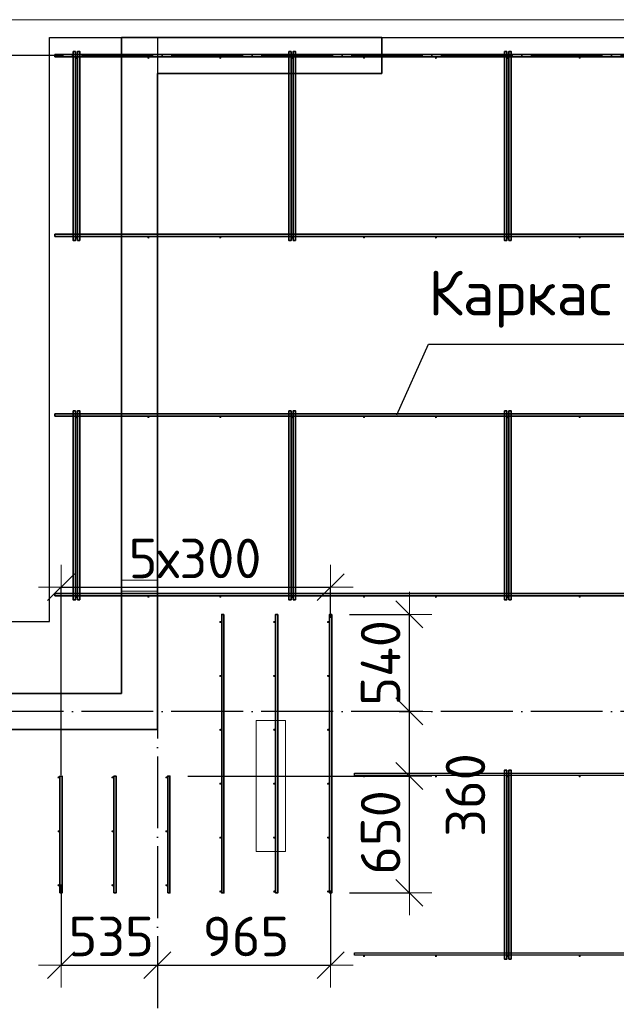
# Model space of a CAD drawing. Header units: millimetres. Extents: x -3483 to 105345, y -283423 to 72284.
# Tile 134 of 165: x 80434 to 83754, y 41210 to 46690. Entities that reach past the tile are written whole.
import ezdxf

# ---------------------------------------------------------------- set-up
doc = ezdxf.new("R2010")
doc.units = ezdxf.units.MM
doc.header["$PDMODE"] = 65
for name, pattern in [('______11', [500, 400, -50, 0, -50]), ('______2', [270, 200, -70]), ('______5', [1100, 800, -100, 100, -100])]:
    doc.linetypes.add(name, pattern=pattern)
for name, color, linetype, lineweight in [('Standard', 7, 'Continuous', 25), ('Арм.стержн. Доп. арматура', 180, 'Continuous', 35), ('Размерная линия_ общее', 7, 'Continuous', 13), ('Стена_ общее', 7, 'Continuous', 35), ('Фундамент_ общее', 7, 'Continuous', 35)]:
    doc.layers.add(name, color=color, linetype=linetype, lineweight=lineweight)
doc.layers.add('Арм.стержн. Фиксатор', color=7, linetype='Continuous', lineweight=35, true_color=0x501e0f)
doc.layers.add('Осевая линия_ общее', color=7, linetype='______5', lineweight=13, true_color=0xa0a0a0)
doc.styles.add('ISOCPEUR', font='ISOCPEUR')
doc.dimstyles.new('DIMSTYLE_4', dxfattribs={"dimtxt": 220, "dimasz": 250, "dimexe": 0, "dimexo": 0, "dimgap": 110, "dimtad": 2, "dimdec": 0, "dimrnd": 5, "dimzin": 12, "dimdsep": 46, "dimtxsty": 'ISOCPEUR', "dimblk1": 'ALL_ML_STRICH', "dimblk2": 'ALL_ML_STRICH', "dimsah": 1, "dimcen": 0, "dimclrd": 7, "dimclre": 256, "dimclrt": 7, "dimadec": 0, "dimazin": 0, "dimtfac": 1, "dimtdec": 0, "dimtix": 1, "dimtmove": 2, "dimatfit": 3, "dimfxl": 0, "dimtzin": 0, "dimlwd": 0, "dimlwe": -3, "dimarcsym": 0})
doc.dimstyles.new('DIMSTYLE_5', dxfattribs={"dimtxt": 220, "dimasz": 250, "dimexe": 0, "dimexo": 0, "dimgap": 110, "dimtad": 2, "dimdec": 0, "dimrnd": 5, "dimzin": 12, "dimdsep": 46, "dimtxsty": 'ISOCPEUR', "dimblk1": 'ALL_ML_STRICH', "dimblk2": 'ALL_ML_STRICH', "dimsah": 1, "dimcen": 0, "dimclrd": 7, "dimclre": 256, "dimclrt": 7, "dimadec": 0, "dimazin": 0, "dimtfac": 1, "dimtdec": 0, "dimtix": 1, "dimtmove": 2, "dimatfit": 3, "dimfxl": 0, "dimtvp": 1.2, "dimtzin": 0, "dimlwd": 0, "dimlwe": -3, "dimarcsym": 0})
doc.dimstyles.new('DIMSTYLE_9', dxfattribs={"dimtxt": 220, "dimasz": 250, "dimexe": 0, "dimexo": 0, "dimgap": 110, "dimtad": 0, "dimdec": 0, "dimrnd": 5, "dimzin": 12, "dimdsep": 46, "dimtxsty": 'ISOCPEUR', "dimblk1": 'ALL_ML_STRICH', "dimblk2": 'ALL_ML_STRICH', "dimsah": 1, "dimcen": 0, "dimclrd": 7, "dimclre": 256, "dimclrt": 7, "dimadec": 0, "dimazin": 0, "dimtfac": 1, "dimtdec": 0, "dimtix": 1, "dimtmove": 2, "dimatfit": 3, "dimfxl": 0, "dimtvp": 1.2, "dimtzin": 0, "dimlwd": 0, "dimlwe": -3, "dimarcsym": 0})

# ---------------------------------------------------------------- blocks, each defined once
blk = doc.blocks.new('ALL_ML_STRICH')
at = {"color": 0, "linetype": 'ByBlock', "lineweight": -2}
for p, q in [((0, -0.5), (0, 0.5)), ((-0.3, -0.3), (0.3, 0.3)), ((-1, 0), (0.5, 0))]:
    blk.add_line(p, q, dxfattribs=at)
blk = doc.blocks.new('*D596')
at = {"layer": 'DEFPOINTS', "color": 7, "linetype": 'Continuous', "lineweight": 13, "transparency": 33554687}
for p in [(80664, 41977), (81200, 41592.3), (80664, 41427.4)]:
    blk.add_point(p, dxfattribs=at)
at = {"layer": 'Размерная линия_ общее', "color": 253, "linetype": 'Continuous', "lineweight": -2, "true_color": 0xa0a0a0, "transparency": 33554687}
for p, q in [((80664, 41877), (80664, 41427.4)), ((81200, 41492.3), (81200, 41427.4))]:
    blk.add_line(p, q, dxfattribs=at)
at = {"layer": 'Размерная линия_ общее', "color": 7, "linetype": 'Continuous', "lineweight": -2, "transparency": 33554687}
blk.add_line((80664, 41427.4), (81200, 41427.4), dxfattribs=at)
at = {"layer": 'Размерная линия_ общее', "color": 7, "linetype": 'Continuous', "lineweight": 13, "transparency": 33554687, "xscale": 250, "yscale": 250, "zscale": 250, "rotation": 180}
blk.add_blockref('ALL_ML_STRICH', (80664, 41427.4), dxfattribs=at)
at = {"layer": 'Размерная линия_ общее', "color": 7, "linetype": 'Continuous', "lineweight": 13, "transparency": 33554687, "xscale": 250, "yscale": 250, "zscale": 250}
blk.add_blockref('ALL_ML_STRICH', (81200, 41427.4), dxfattribs=at)
at = {"layer": 'Размерная линия_ общее', "color": 7, "linetype": 'Continuous', "lineweight": 13, "transparency": 33554687, "insert": (80943, 41587.4), "char_height": 220, "width": 660, "attachment_point": 5, "style": 'ISOCPEUR'}
blk.add_mtext('\\A1;{535}', dxfattribs=at)
blk = doc.blocks.new('*D597')
at = {"layer": 'DEFPOINTS', "color": 7, "linetype": 'Continuous', "lineweight": 13, "transparency": 33554687}
for p in [(82164, 41942.3), (81200, 41592.3), (81200, 41427.4)]:
    blk.add_point(p, dxfattribs=at)
at = {"layer": 'Размерная линия_ общее', "color": 253, "linetype": 'Continuous', "lineweight": -2, "true_color": 0xa0a0a0, "transparency": 33554687}
for p, q in [((82164, 41842.3), (82164, 41427.4)), ((81200, 41492.3), (81200, 41427.4))]:
    blk.add_line(p, q, dxfattribs=at)
at = {"layer": 'Размерная линия_ общее', "color": 7, "linetype": 'Continuous', "lineweight": -2, "transparency": 33554687}
blk.add_line((81200, 41427.4), (82164, 41427.4), dxfattribs=at)
at = {"layer": 'Размерная линия_ общее', "color": 7, "linetype": 'Continuous', "lineweight": 13, "transparency": 33554687, "xscale": 250, "yscale": 250, "zscale": 250, "rotation": 180}
blk.add_blockref('ALL_ML_STRICH', (81200, 41427.4), dxfattribs=at)
at = {"layer": 'Размерная линия_ общее', "color": 7, "linetype": 'Continuous', "lineweight": 13, "transparency": 33554687, "xscale": 250, "yscale": 250, "zscale": 250}
blk.add_blockref('ALL_ML_STRICH', (82164, 41427.4), dxfattribs=at)
at = {"layer": 'Размерная линия_ общее', "color": 7, "linetype": 'Continuous', "lineweight": 13, "transparency": 33554687, "insert": (81693, 41587.4), "char_height": 220, "width": 660, "attachment_point": 5, "style": 'ISOCPEUR'}
blk.add_mtext('\\A1;{965}', dxfattribs=at)
blk = doc.blocks.new('*D598')
at = {"layer": 'DEFPOINTS', "color": 7, "linetype": 'Continuous', "lineweight": 13, "transparency": 33554687}
for p in [(80664, 43531.4), (82164, 43260.6), (80664, 42387.7)]:
    blk.add_point(p, dxfattribs=at)
at = {"layer": 'Размерная линия_ общее', "color": 253, "linetype": 'Continuous', "lineweight": -2, "true_color": 0xa0a0a0, "transparency": 33554687}
for p, q in [((80664, 42487.7), (80664, 43531.4)), ((82164, 43360.6), (82164, 43531.4))]:
    blk.add_line(p, q, dxfattribs=at)
at = {"layer": 'Размерная линия_ общее', "color": 7, "linetype": 'Continuous', "lineweight": -2, "transparency": 33554687}
blk.add_line((80664, 43531.4), (82164, 43531.4), dxfattribs=at)
at = {"layer": 'Размерная линия_ общее', "color": 7, "linetype": 'Continuous', "lineweight": 13, "transparency": 33554687, "xscale": 250, "yscale": 250, "zscale": 250, "rotation": 180}
blk.add_blockref('ALL_ML_STRICH', (80664, 43531.4), dxfattribs=at)
at = {"layer": 'Размерная линия_ общее', "color": 7, "linetype": 'Continuous', "lineweight": 13, "transparency": 33554687, "xscale": 250, "yscale": 250, "zscale": 250}
blk.add_blockref('ALL_ML_STRICH', (82164, 43531.4), dxfattribs=at)
at = {"layer": 'Размерная линия_ общее', "color": 7, "linetype": 'Continuous', "lineweight": 13, "transparency": 33554687, "insert": (81040, 43801.4), "char_height": 220, "width": 11, "attachment_point": 1, "line_spacing_factor": 0.60241, "style": 'ISOCPEUR'}
blk.add_mtext('5х300', dxfattribs=at)
blk = doc.blocks.new('*D611')
at = {"layer": 'DEFPOINTS', "color": 7, "linetype": 'Continuous', "lineweight": 13, "transparency": 33554687}
for p in [(81270, 42480), (82170, 41830), (82602.2, 41830)]:
    blk.add_point(p, dxfattribs=at)
at = {"layer": 'Размерная линия_ общее', "color": 253, "linetype": 'Continuous', "lineweight": -2, "true_color": 0xa0a0a0, "transparency": 33554687}
for p, q in [((81370, 42480), (82602.2, 42480)), ((82270, 41830), (82602.2, 41830))]:
    blk.add_line(p, q, dxfattribs=at)
at = {"layer": 'Размерная линия_ общее', "color": 7, "linetype": 'Continuous', "lineweight": -2, "transparency": 33554687}
blk.add_line((82602.2, 41830), (82602.2, 42480), dxfattribs=at)
at = {"layer": 'Размерная линия_ общее', "color": 7, "linetype": 'Continuous', "lineweight": 13, "transparency": 33554687, "xscale": 250, "yscale": 250, "zscale": 250}
for p, rotation in [((82602.2, 42480), 90), ((82602.2, 41830), 270)]:
    blk.add_blockref('ALL_ML_STRICH', p, dxfattribs=dict(at, rotation=rotation))
at = {"layer": 'Размерная линия_ общее', "color": 7, "linetype": 'Continuous', "lineweight": 13, "transparency": 33554687, "insert": (82442.2, 42166), "char_height": 220, "width": 660, "attachment_point": 5, "rotation": 90, "style": 'ISOCPEUR'}
blk.add_mtext('\\A1;{650}', dxfattribs=at)
blk = doc.blocks.new('*D612')
at = {"layer": 'DEFPOINTS', "color": 7, "linetype": 'Continuous', "lineweight": 13, "transparency": 33554687}
for p in [(82446.2, 42840), (81270, 42480), (82602.2, 42480)]:
    blk.add_point(p, dxfattribs=at)
at = {"layer": 'Размерная линия_ общее', "color": 253, "linetype": 'Continuous', "lineweight": -2, "true_color": 0xa0a0a0, "transparency": 33554687}
for p, q in [((82546.2, 42840), (82602.2, 42840)), ((81370, 42480), (82602.2, 42480))]:
    blk.add_line(p, q, dxfattribs=at)
at = {"layer": 'Размерная линия_ общее', "color": 7, "linetype": 'Continuous', "lineweight": -2, "transparency": 33554687}
blk.add_line((82602.2, 42480), (82602.2, 42840), dxfattribs=at)
at = {"layer": 'Размерная линия_ общее', "color": 7, "linetype": 'Continuous', "lineweight": 13, "transparency": 33554687, "xscale": 250, "yscale": 250, "zscale": 250}
for p, rotation in [((82602.2, 42840), 90), ((82602.2, 42480), 270)]:
    blk.add_blockref('ALL_ML_STRICH', p, dxfattribs=dict(at, rotation=rotation))
at = {"layer": 'Размерная линия_ общее', "color": 7, "linetype": 'Continuous', "lineweight": 13, "transparency": 33554687, "insert": (82914.5, 42374.6), "char_height": 220, "width": 660, "attachment_point": 5, "rotation": 90, "style": 'ISOCPEUR'}
blk.add_mtext('\\A1;{360}', dxfattribs=at)
blk = doc.blocks.new('*D613')
at = {"layer": 'DEFPOINTS', "color": 7, "linetype": 'Continuous', "lineweight": 13, "transparency": 33554687}
for p in [(82170, 43380), (82446.2, 42840), (82602.2, 42840)]:
    blk.add_point(p, dxfattribs=at)
at = {"layer": 'Размерная линия_ общее', "color": 253, "linetype": 'Continuous', "lineweight": -2, "true_color": 0xa0a0a0, "transparency": 33554687}
for p, q in [((82270, 43380), (82602.2, 43380)), ((82546.2, 42840), (82602.2, 42840))]:
    blk.add_line(p, q, dxfattribs=at)
at = {"layer": 'Размерная линия_ общее', "color": 7, "linetype": 'Continuous', "lineweight": -2, "transparency": 33554687}
blk.add_line((82602.2, 42840), (82602.2, 43380), dxfattribs=at)
at = {"layer": 'Размерная линия_ общее', "color": 7, "linetype": 'Continuous', "lineweight": 13, "transparency": 33554687, "xscale": 250, "yscale": 250, "zscale": 250}
for p, rotation in [((82602.2, 43380), 90), ((82602.2, 42840), 270)]:
    blk.add_blockref('ALL_ML_STRICH', p, dxfattribs=dict(at, rotation=rotation))
at = {"layer": 'Размерная линия_ общее', "color": 7, "linetype": 'Continuous', "lineweight": 13, "transparency": 33554687, "insert": (82442.2, 43110), "char_height": 220, "width": 660, "attachment_point": 5, "rotation": 90, "style": 'ISOCPEUR'}
blk.add_mtext('\\A1;{540}', dxfattribs=at)
blk = doc.blocks.new('СЛОЖНЫЙ_ОБЪЕКТ_13')
at = {"layer": 'Стена_ общее', "color": 9, "linetype": 'Continuous', "lineweight": -3, "true_color": 0xc7c7c7, "transparency": 33554687}
for p, q in [((81000, 46590), (81000, 42940)), ((81200, 46590), (81000, 46590)), ((82450, 46590), (81200, 46590)), ((82450, 46390), (82450, 46590)), ((81200, 42940), (81200, 46390)), ((81200, 46390), (82450, 46390)), ((81000, 42940), (79950, 42940)), ((81200, 42740), (81200, 42940)), ((79950, 42740), (81200, 42740))]:
    blk.add_line(p, q, dxfattribs=at)

msp = doc.modelspace()

# ---------------------------------------------------------------- hatches: boundary and pattern name
at = {"layer": 'Арм.стержн. Доп. арматура', "linetype": 'Continuous', "lineweight": 35, "transparency": 33554687}
for points in [[(81556, 43337.5), (81555.5, 43339.8), (81554.2, 43341.7), (81552.3, 43343), (81550, 43343.5), (81547.7, 43343), (81545.8, 43341.7), (81544.5, 43339.8), (81544, 43337.5), (81544.5, 43335.2), (81545.8, 43333.3), (81547.7, 43332), (81550, 43331.5), (81552.3, 43332), (81554.2, 43333.3), (81555.5, 43335.2)], [(81856, 43337.5), (81855.5, 43339.8), (81854.2, 43341.7), (81852.3, 43343), (81850, 43343.5), (81847.7, 43343), (81845.8, 43341.7), (81844.5, 43339.8), (81844, 43337.5), (81844.5, 43335.2), (81845.8, 43333.3), (81847.7, 43332), (81850, 43331.5), (81852.3, 43332), (81854.2, 43333.3), (81855.5, 43335.2)], [(82156, 43337.5), (82155.5, 43339.8), (82154.2, 43341.7), (82152.3, 43343), (82150, 43343.5), (82147.7, 43343), (82145.8, 43341.7), (82144.5, 43339.8), (82144, 43337.5), (82144.5, 43335.2), (82145.8, 43333.3), (82147.7, 43332), (82150, 43331.5), (82152.3, 43332), (82154.2, 43333.3), (82155.5, 43335.2)], [(81556, 43037.5), (81555.5, 43039.8), (81554.2, 43041.7), (81552.3, 43043), (81550, 43043.5), (81547.7, 43043), (81545.8, 43041.7), (81544.5, 43039.8), (81544, 43037.5), (81544.5, 43035.2), (81545.8, 43033.3), (81547.7, 43032), (81550, 43031.5), (81552.3, 43032), (81554.2, 43033.3), (81555.5, 43035.2)], [(81856, 43037.5), (81855.5, 43039.8), (81854.2, 43041.7), (81852.3, 43043), (81850, 43043.5), (81847.7, 43043), (81845.8, 43041.7), (81844.5, 43039.8), (81844, 43037.5), (81844.5, 43035.2), (81845.8, 43033.3), (81847.7, 43032), (81850, 43031.5), (81852.3, 43032), (81854.2, 43033.3), (81855.5, 43035.2)], [(82156, 43037.5), (82155.5, 43039.8), (82154.2, 43041.7), (82152.3, 43043), (82150, 43043.5), (82147.7, 43043), (82145.8, 43041.7), (82144.5, 43039.8), (82144, 43037.5), (82144.5, 43035.2), (82145.8, 43033.3), (82147.7, 43032), (82150, 43031.5), (82152.3, 43032), (82154.2, 43033.3), (82155.5, 43035.2)], [(81556, 42737.5), (81555.5, 42739.8), (81554.2, 42741.7), (81552.3, 42743), (81550, 42743.5), (81547.7, 42743), (81545.8, 42741.7), (81544.5, 42739.8), (81544, 42737.5), (81544.5, 42735.2), (81545.8, 42733.3), (81547.7, 42732), (81550, 42731.5), (81552.3, 42732), (81554.2, 42733.3), (81555.5, 42735.2)], [(81856, 42737.5), (81855.5, 42739.8), (81854.2, 42741.7), (81852.3, 42743), (81850, 42743.5), (81847.7, 42743), (81845.8, 42741.7), (81844.5, 42739.8), (81844, 42737.5), (81844.5, 42735.2), (81845.8, 42733.3), (81847.7, 42732), (81850, 42731.5), (81852.3, 42732), (81854.2, 42733.3), (81855.5, 42735.2)], [(82156, 42737.5), (82155.5, 42739.8), (82154.2, 42741.7), (82152.3, 42743), (82150, 42743.5), (82147.7, 42743), (82145.8, 42741.7), (82144.5, 42739.8), (82144, 42737.5), (82144.5, 42735.2), (82145.8, 42733.3), (82147.7, 42732), (82150, 42731.5), (82152.3, 42732), (82154.2, 42733.3), (82155.5, 42735.2)], [(80656, 42472.5), (80655.5, 42474.8), (80654.2, 42476.7), (80652.3, 42478), (80650, 42478.5), (80647.7, 42478), (80645.8, 42476.7), (80644.5, 42474.8), (80644, 42472.5), (80644.5, 42470.2), (80645.8, 42468.3), (80647.7, 42467), (80650, 42466.5), (80652.3, 42467), (80654.2, 42468.3), (80655.5, 42470.2)], [(80956, 42472.5), (80955.5, 42474.8), (80954.2, 42476.7), (80952.3, 42478), (80950, 42478.5), (80947.7, 42478), (80945.8, 42476.7), (80944.5, 42474.8), (80944, 42472.5), (80944.5, 42470.2), (80945.8, 42468.3), (80947.7, 42467), (80950, 42466.5), (80952.3, 42467), (80954.2, 42468.3), (80955.5, 42470.2)], [(81256, 42472.5), (81255.5, 42474.8), (81254.2, 42476.7), (81252.3, 42478), (81250, 42478.5), (81247.7, 42478), (81245.8, 42476.7), (81244.5, 42474.8), (81244, 42472.5), (81244.5, 42470.2), (81245.8, 42468.3), (81247.7, 42467), (81250, 42466.5), (81252.3, 42467), (81254.2, 42468.3), (81255.5, 42470.2)], [(81556, 42437.5), (81555.5, 42439.8), (81554.2, 42441.7), (81552.3, 42443), (81550, 42443.5), (81547.7, 42443), (81545.8, 42441.7), (81544.5, 42439.8), (81544, 42437.5), (81544.5, 42435.2), (81545.8, 42433.3), (81547.7, 42432), (81550, 42431.5), (81552.3, 42432), (81554.2, 42433.3), (81555.5, 42435.2)], [(81856, 42437.5), (81855.5, 42439.8), (81854.2, 42441.7), (81852.3, 42443), (81850, 42443.5), (81847.7, 42443), (81845.8, 42441.7), (81844.5, 42439.8), (81844, 42437.5), (81844.5, 42435.2), (81845.8, 42433.3), (81847.7, 42432), (81850, 42431.5), (81852.3, 42432), (81854.2, 42433.3), (81855.5, 42435.2)], [(82156, 42437.5), (82155.5, 42439.8), (82154.2, 42441.7), (82152.3, 42443), (82150, 42443.5), (82147.7, 42443), (82145.8, 42441.7), (82144.5, 42439.8), (82144, 42437.5), (82144.5, 42435.2), (82145.8, 42433.3), (82147.7, 42432), (82150, 42431.5), (82152.3, 42432), (82154.2, 42433.3), (82155.5, 42435.2)], [(80656, 42172.5), (80655.5, 42174.8), (80654.2, 42176.7), (80652.3, 42178), (80650, 42178.5), (80647.7, 42178), (80645.8, 42176.7), (80644.5, 42174.8), (80644, 42172.5), (80644.5, 42170.2), (80645.8, 42168.3), (80647.7, 42167), (80650, 42166.5), (80652.3, 42167), (80654.2, 42168.3), (80655.5, 42170.2)], [(80956, 42172.5), (80955.5, 42174.8), (80954.2, 42176.7), (80952.3, 42178), (80950, 42178.5), (80947.7, 42178), (80945.8, 42176.7), (80944.5, 42174.8), (80944, 42172.5), (80944.5, 42170.2), (80945.8, 42168.3), (80947.7, 42167), (80950, 42166.5), (80952.3, 42167), (80954.2, 42168.3), (80955.5, 42170.2)], [(81256, 42172.5), (81255.5, 42174.8), (81254.2, 42176.7), (81252.3, 42178), (81250, 42178.5), (81247.7, 42178), (81245.8, 42176.7), (81244.5, 42174.8), (81244, 42172.5), (81244.5, 42170.2), (81245.8, 42168.3), (81247.7, 42167), (81250, 42166.5), (81252.3, 42167), (81254.2, 42168.3), (81255.5, 42170.2)], [(81556, 42137.5), (81555.5, 42139.8), (81554.2, 42141.7), (81552.3, 42143), (81550, 42143.5), (81547.7, 42143), (81545.8, 42141.7), (81544.5, 42139.8), (81544, 42137.5), (81544.5, 42135.2), (81545.8, 42133.3), (81547.7, 42132), (81550, 42131.5), (81552.3, 42132), (81554.2, 42133.3), (81555.5, 42135.2)], [(81856, 42137.5), (81855.5, 42139.8), (81854.2, 42141.7), (81852.3, 42143), (81850, 42143.5), (81847.7, 42143), (81845.8, 42141.7), (81844.5, 42139.8), (81844, 42137.5), (81844.5, 42135.2), (81845.8, 42133.3), (81847.7, 42132), (81850, 42131.5), (81852.3, 42132), (81854.2, 42133.3), (81855.5, 42135.2)], [(82156, 42137.5), (82155.5, 42139.8), (82154.2, 42141.7), (82152.3, 42143), (82150, 42143.5), (82147.7, 42143), (82145.8, 42141.7), (82144.5, 42139.8), (82144, 42137.5), (82144.5, 42135.2), (82145.8, 42133.3), (82147.7, 42132), (82150, 42131.5), (82152.3, 42132), (82154.2, 42133.3), (82155.5, 42135.2)], [(80656, 41872.5), (80655.5, 41874.8), (80654.2, 41876.7), (80652.3, 41878), (80650, 41878.5), (80647.7, 41878), (80645.8, 41876.7), (80644.5, 41874.8), (80644, 41872.5), (80644.5, 41870.2), (80645.8, 41868.3), (80647.7, 41867), (80650, 41866.5), (80652.3, 41867), (80654.2, 41868.3), (80655.5, 41870.2)], [(80956, 41872.5), (80955.5, 41874.8), (80954.2, 41876.7), (80952.3, 41878), (80950, 41878.5), (80947.7, 41878), (80945.8, 41876.7), (80944.5, 41874.8), (80944, 41872.5), (80944.5, 41870.2), (80945.8, 41868.3), (80947.7, 41867), (80950, 41866.5), (80952.3, 41867), (80954.2, 41868.3), (80955.5, 41870.2)], [(81256, 41872.5), (81255.5, 41874.8), (81254.2, 41876.7), (81252.3, 41878), (81250, 41878.5), (81247.7, 41878), (81245.8, 41876.7), (81244.5, 41874.8), (81244, 41872.5), (81244.5, 41870.2), (81245.8, 41868.3), (81247.7, 41867), (81250, 41866.5), (81252.3, 41867), (81254.2, 41868.3), (81255.5, 41870.2)], [(81556, 41837.5), (81555.5, 41839.8), (81554.2, 41841.7), (81552.3, 41843), (81550, 41843.5), (81547.7, 41843), (81545.8, 41841.7), (81544.5, 41839.8), (81544, 41837.5), (81544.5, 41835.2), (81545.8, 41833.3), (81547.7, 41832), (81550, 41831.5), (81552.3, 41832), (81554.2, 41833.3), (81555.5, 41835.2)], [(81856, 41837.5), (81855.5, 41839.8), (81854.2, 41841.7), (81852.3, 41843), (81850, 41843.5), (81847.7, 41843), (81845.8, 41841.7), (81844.5, 41839.8), (81844, 41837.5), (81844.5, 41835.2), (81845.8, 41833.3), (81847.7, 41832), (81850, 41831.5), (81852.3, 41832), (81854.2, 41833.3), (81855.5, 41835.2)], [(82156, 41837.5), (82155.5, 41839.8), (82154.2, 41841.7), (82152.3, 41843), (82150, 41843.5), (82147.7, 41843), (82145.8, 41841.7), (82144.5, 41839.8), (82144, 41837.5), (82144.5, 41835.2), (82145.8, 41833.3), (82147.7, 41832), (82150, 41831.5), (82152.3, 41832), (82154.2, 41833.3), (82155.5, 41835.2)]]:
    msp.add_hatch(color=34, dxfattribs=at).paths.add_polyline_path(points)
at = {"layer": 'Арм.стержн. Фиксатор', "linetype": 'Continuous', "lineweight": 35, "transparency": 33554687}
for points in [[(80756, 46478), (80755.5, 46480.3), (80754.2, 46482.2), (80752.3, 46483.5), (80750, 46484), (80747.7, 46483.5), (80745.8, 46482.2), (80744.5, 46480.3), (80744, 46478), (80744.5, 46475.7), (80745.8, 46473.8), (80747.7, 46472.5), (80750, 46472), (80752.3, 46472.5), (80754.2, 46473.8), (80755.5, 46475.7)], [(81156, 46478), (81155.5, 46480.3), (81154.2, 46482.2), (81152.3, 46483.5), (81150, 46484), (81147.7, 46483.5), (81145.8, 46482.2), (81144.5, 46480.3), (81144, 46478), (81144.5, 46475.7), (81145.8, 46473.8), (81147.7, 46472.5), (81150, 46472), (81152.3, 46472.5), (81154.2, 46473.8), (81155.5, 46475.7)], [(81556, 46478), (81555.5, 46480.3), (81554.2, 46482.2), (81552.3, 46483.5), (81550, 46484), (81547.7, 46483.5), (81545.8, 46482.2), (81544.5, 46480.3), (81544, 46478), (81544.5, 46475.7), (81545.8, 46473.8), (81547.7, 46472.5), (81550, 46472), (81552.3, 46472.5), (81554.2, 46473.8), (81555.5, 46475.7)], [(81956, 46478), (81955.5, 46480.3), (81954.2, 46482.2), (81952.3, 46483.5), (81950, 46484), (81947.7, 46483.5), (81945.8, 46482.2), (81944.5, 46480.3), (81944, 46478), (81944.5, 46475.7), (81945.8, 46473.8), (81947.7, 46472.5), (81950, 46472), (81952.3, 46472.5), (81954.2, 46473.8), (81955.5, 46475.7)], [(82356, 46478), (82355.5, 46480.3), (82354.2, 46482.2), (82352.3, 46483.5), (82350, 46484), (82347.7, 46483.5), (82345.8, 46482.2), (82344.5, 46480.3), (82344, 46478), (82344.5, 46475.7), (82345.8, 46473.8), (82347.7, 46472.5), (82350, 46472), (82352.3, 46472.5), (82354.2, 46473.8), (82355.5, 46475.7)], [(82756, 46478), (82755.5, 46480.3), (82754.2, 46482.2), (82752.3, 46483.5), (82750, 46484), (82747.7, 46483.5), (82745.8, 46482.2), (82744.5, 46480.3), (82744, 46478), (82744.5, 46475.7), (82745.8, 46473.8), (82747.7, 46472.5), (82750, 46472), (82752.3, 46472.5), (82754.2, 46473.8), (82755.5, 46475.7)], [(83156, 46478), (83155.5, 46480.3), (83154.2, 46482.2), (83152.3, 46483.5), (83150, 46484), (83147.7, 46483.5), (83145.8, 46482.2), (83144.5, 46480.3), (83144, 46478), (83144.5, 46475.7), (83145.8, 46473.8), (83147.7, 46472.5), (83150, 46472), (83152.3, 46472.5), (83154.2, 46473.8), (83155.5, 46475.7)], [(83556, 46478), (83555.5, 46480.3), (83554.2, 46482.2), (83552.3, 46483.5), (83550, 46484), (83547.7, 46483.5), (83545.8, 46482.2), (83544.5, 46480.3), (83544, 46478), (83544.5, 46475.7), (83545.8, 46473.8), (83547.7, 46472.5), (83550, 46472), (83552.3, 46472.5), (83554.2, 46473.8), (83555.5, 46475.7)], [(80756, 45478), (80755.5, 45480.3), (80754.2, 45482.2), (80752.3, 45483.5), (80750, 45484), (80747.7, 45483.5), (80745.8, 45482.2), (80744.5, 45480.3), (80744, 45478), (80744.5, 45475.7), (80745.8, 45473.8), (80747.7, 45472.5), (80750, 45472), (80752.3, 45472.5), (80754.2, 45473.8), (80755.5, 45475.7)], [(81156, 45478), (81155.5, 45480.3), (81154.2, 45482.2), (81152.3, 45483.5), (81150, 45484), (81147.7, 45483.5), (81145.8, 45482.2), (81144.5, 45480.3), (81144, 45478), (81144.5, 45475.7), (81145.8, 45473.8), (81147.7, 45472.5), (81150, 45472), (81152.3, 45472.5), (81154.2, 45473.8), (81155.5, 45475.7)], [(81556, 45478), (81555.5, 45480.3), (81554.2, 45482.2), (81552.3, 45483.5), (81550, 45484), (81547.7, 45483.5), (81545.8, 45482.2), (81544.5, 45480.3), (81544, 45478), (81544.5, 45475.7), (81545.8, 45473.8), (81547.7, 45472.5), (81550, 45472), (81552.3, 45472.5), (81554.2, 45473.8), (81555.5, 45475.7)], [(81956, 45478), (81955.5, 45480.3), (81954.2, 45482.2), (81952.3, 45483.5), (81950, 45484), (81947.7, 45483.5), (81945.8, 45482.2), (81944.5, 45480.3), (81944, 45478), (81944.5, 45475.7), (81945.8, 45473.8), (81947.7, 45472.5), (81950, 45472), (81952.3, 45472.5), (81954.2, 45473.8), (81955.5, 45475.7)], [(82356, 45478), (82355.5, 45480.3), (82354.2, 45482.2), (82352.3, 45483.5), (82350, 45484), (82347.7, 45483.5), (82345.8, 45482.2), (82344.5, 45480.3), (82344, 45478), (82344.5, 45475.7), (82345.8, 45473.8), (82347.7, 45472.5), (82350, 45472), (82352.3, 45472.5), (82354.2, 45473.8), (82355.5, 45475.7)], [(82756, 45478), (82755.5, 45480.3), (82754.2, 45482.2), (82752.3, 45483.5), (82750, 45484), (82747.7, 45483.5), (82745.8, 45482.2), (82744.5, 45480.3), (82744, 45478), (82744.5, 45475.7), (82745.8, 45473.8), (82747.7, 45472.5), (82750, 45472), (82752.3, 45472.5), (82754.2, 45473.8), (82755.5, 45475.7)], [(83156, 45478), (83155.5, 45480.3), (83154.2, 45482.2), (83152.3, 45483.5), (83150, 45484), (83147.7, 45483.5), (83145.8, 45482.2), (83144.5, 45480.3), (83144, 45478), (83144.5, 45475.7), (83145.8, 45473.8), (83147.7, 45472.5), (83150, 45472), (83152.3, 45472.5), (83154.2, 45473.8), (83155.5, 45475.7)], [(83556, 45478), (83555.5, 45480.3), (83554.2, 45482.2), (83552.3, 45483.5), (83550, 45484), (83547.7, 45483.5), (83545.8, 45482.2), (83544.5, 45480.3), (83544, 45478), (83544.5, 45475.7), (83545.8, 45473.8), (83547.7, 45472.5), (83550, 45472), (83552.3, 45472.5), (83554.2, 45473.8), (83555.5, 45475.7)], [(80756, 44478), (80755.5, 44480.3), (80754.2, 44482.2), (80752.3, 44483.5), (80750, 44484), (80747.7, 44483.5), (80745.8, 44482.2), (80744.5, 44480.3), (80744, 44478), (80744.5, 44475.7), (80745.8, 44473.8), (80747.7, 44472.5), (80750, 44472), (80752.3, 44472.5), (80754.2, 44473.8), (80755.5, 44475.7)], [(81156, 44478), (81155.5, 44480.3), (81154.2, 44482.2), (81152.3, 44483.5), (81150, 44484), (81147.7, 44483.5), (81145.8, 44482.2), (81144.5, 44480.3), (81144, 44478), (81144.5, 44475.7), (81145.8, 44473.8), (81147.7, 44472.5), (81150, 44472), (81152.3, 44472.5), (81154.2, 44473.8), (81155.5, 44475.7)], [(81556, 44478), (81555.5, 44480.3), (81554.2, 44482.2), (81552.3, 44483.5), (81550, 44484), (81547.7, 44483.5), (81545.8, 44482.2), (81544.5, 44480.3), (81544, 44478), (81544.5, 44475.7), (81545.8, 44473.8), (81547.7, 44472.5), (81550, 44472), (81552.3, 44472.5), (81554.2, 44473.8), (81555.5, 44475.7)], [(81956, 44478), (81955.5, 44480.3), (81954.2, 44482.2), (81952.3, 44483.5), (81950, 44484), (81947.7, 44483.5), (81945.8, 44482.2), (81944.5, 44480.3), (81944, 44478), (81944.5, 44475.7), (81945.8, 44473.8), (81947.7, 44472.5), (81950, 44472), (81952.3, 44472.5), (81954.2, 44473.8), (81955.5, 44475.7)], [(82356, 44478), (82355.5, 44480.3), (82354.2, 44482.2), (82352.3, 44483.5), (82350, 44484), (82347.7, 44483.5), (82345.8, 44482.2), (82344.5, 44480.3), (82344, 44478), (82344.5, 44475.7), (82345.8, 44473.8), (82347.7, 44472.5), (82350, 44472), (82352.3, 44472.5), (82354.2, 44473.8), (82355.5, 44475.7)], [(82756, 44478), (82755.5, 44480.3), (82754.2, 44482.2), (82752.3, 44483.5), (82750, 44484), (82747.7, 44483.5), (82745.8, 44482.2), (82744.5, 44480.3), (82744, 44478), (82744.5, 44475.7), (82745.8, 44473.8), (82747.7, 44472.5), (82750, 44472), (82752.3, 44472.5), (82754.2, 44473.8), (82755.5, 44475.7)], [(83156, 44478), (83155.5, 44480.3), (83154.2, 44482.2), (83152.3, 44483.5), (83150, 44484), (83147.7, 44483.5), (83145.8, 44482.2), (83144.5, 44480.3), (83144, 44478), (83144.5, 44475.7), (83145.8, 44473.8), (83147.7, 44472.5), (83150, 44472), (83152.3, 44472.5), (83154.2, 44473.8), (83155.5, 44475.7)], [(83556, 44478), (83555.5, 44480.3), (83554.2, 44482.2), (83552.3, 44483.5), (83550, 44484), (83547.7, 44483.5), (83545.8, 44482.2), (83544.5, 44480.3), (83544, 44478), (83544.5, 44475.7), (83545.8, 44473.8), (83547.7, 44472.5), (83550, 44472), (83552.3, 44472.5), (83554.2, 44473.8), (83555.5, 44475.7)], [(80756, 43478), (80755.5, 43480.3), (80754.2, 43482.2), (80752.3, 43483.5), (80750, 43484), (80747.7, 43483.5), (80745.8, 43482.2), (80744.5, 43480.3), (80744, 43478), (80744.5, 43475.7), (80745.8, 43473.8), (80747.7, 43472.5), (80750, 43472), (80752.3, 43472.5), (80754.2, 43473.8), (80755.5, 43475.7)], [(81156, 43478), (81155.5, 43480.3), (81154.2, 43482.2), (81152.3, 43483.5), (81150, 43484), (81147.7, 43483.5), (81145.8, 43482.2), (81144.5, 43480.3), (81144, 43478), (81144.5, 43475.7), (81145.8, 43473.8), (81147.7, 43472.5), (81150, 43472), (81152.3, 43472.5), (81154.2, 43473.8), (81155.5, 43475.7)], [(81556, 43478), (81555.5, 43480.3), (81554.2, 43482.2), (81552.3, 43483.5), (81550, 43484), (81547.7, 43483.5), (81545.8, 43482.2), (81544.5, 43480.3), (81544, 43478), (81544.5, 43475.7), (81545.8, 43473.8), (81547.7, 43472.5), (81550, 43472), (81552.3, 43472.5), (81554.2, 43473.8), (81555.5, 43475.7)], [(81956, 43478), (81955.5, 43480.3), (81954.2, 43482.2), (81952.3, 43483.5), (81950, 43484), (81947.7, 43483.5), (81945.8, 43482.2), (81944.5, 43480.3), (81944, 43478), (81944.5, 43475.7), (81945.8, 43473.8), (81947.7, 43472.5), (81950, 43472), (81952.3, 43472.5), (81954.2, 43473.8), (81955.5, 43475.7)], [(82356, 43478), (82355.5, 43480.3), (82354.2, 43482.2), (82352.3, 43483.5), (82350, 43484), (82347.7, 43483.5), (82345.8, 43482.2), (82344.5, 43480.3), (82344, 43478), (82344.5, 43475.7), (82345.8, 43473.8), (82347.7, 43472.5), (82350, 43472), (82352.3, 43472.5), (82354.2, 43473.8), (82355.5, 43475.7)], [(82756, 43478), (82755.5, 43480.3), (82754.2, 43482.2), (82752.3, 43483.5), (82750, 43484), (82747.7, 43483.5), (82745.8, 43482.2), (82744.5, 43480.3), (82744, 43478), (82744.5, 43475.7), (82745.8, 43473.8), (82747.7, 43472.5), (82750, 43472), (82752.3, 43472.5), (82754.2, 43473.8), (82755.5, 43475.7)], [(83156, 43478), (83155.5, 43480.3), (83154.2, 43482.2), (83152.3, 43483.5), (83150, 43484), (83147.7, 43483.5), (83145.8, 43482.2), (83144.5, 43480.3), (83144, 43478), (83144.5, 43475.7), (83145.8, 43473.8), (83147.7, 43472.5), (83150, 43472), (83152.3, 43472.5), (83154.2, 43473.8), (83155.5, 43475.7)], [(83556, 43478), (83555.5, 43480.3), (83554.2, 43482.2), (83552.3, 43483.5), (83550, 43484), (83547.7, 43483.5), (83545.8, 43482.2), (83544.5, 43480.3), (83544, 43478), (83544.5, 43475.7), (83545.8, 43473.8), (83547.7, 43472.5), (83550, 43472), (83552.3, 43472.5), (83554.2, 43473.8), (83555.5, 43475.7)], [(82356, 42478), (82355.5, 42480.3), (82354.2, 42482.2), (82352.3, 42483.5), (82350, 42484), (82347.7, 42483.5), (82345.8, 42482.2), (82344.5, 42480.3), (82344, 42478), (82344.5, 42475.7), (82345.8, 42473.8), (82347.7, 42472.5), (82350, 42472), (82352.3, 42472.5), (82354.2, 42473.8), (82355.5, 42475.7)], [(82756, 42478), (82755.5, 42480.3), (82754.2, 42482.2), (82752.3, 42483.5), (82750, 42484), (82747.7, 42483.5), (82745.8, 42482.2), (82744.5, 42480.3), (82744, 42478), (82744.5, 42475.7), (82745.8, 42473.8), (82747.7, 42472.5), (82750, 42472), (82752.3, 42472.5), (82754.2, 42473.8), (82755.5, 42475.7)], [(83156, 42478), (83155.5, 42480.3), (83154.2, 42482.2), (83152.3, 42483.5), (83150, 42484), (83147.7, 42483.5), (83145.8, 42482.2), (83144.5, 42480.3), (83144, 42478), (83144.5, 42475.7), (83145.8, 42473.8), (83147.7, 42472.5), (83150, 42472), (83152.3, 42472.5), (83154.2, 42473.8), (83155.5, 42475.7)], [(83556, 42478), (83555.5, 42480.3), (83554.2, 42482.2), (83552.3, 42483.5), (83550, 42484), (83547.7, 42483.5), (83545.8, 42482.2), (83544.5, 42480.3), (83544, 42478), (83544.5, 42475.7), (83545.8, 42473.8), (83547.7, 42472.5), (83550, 42472), (83552.3, 42472.5), (83554.2, 42473.8), (83555.5, 42475.7)], [(82356, 41478), (82355.5, 41480.3), (82354.2, 41482.2), (82352.3, 41483.5), (82350, 41484), (82347.7, 41483.5), (82345.8, 41482.2), (82344.5, 41480.3), (82344, 41478), (82344.5, 41475.7), (82345.8, 41473.8), (82347.7, 41472.5), (82350, 41472), (82352.3, 41472.5), (82354.2, 41473.8), (82355.5, 41475.7)], [(82756, 41478), (82755.5, 41480.3), (82754.2, 41482.2), (82752.3, 41483.5), (82750, 41484), (82747.7, 41483.5), (82745.8, 41482.2), (82744.5, 41480.3), (82744, 41478), (82744.5, 41475.7), (82745.8, 41473.8), (82747.7, 41472.5), (82750, 41472), (82752.3, 41472.5), (82754.2, 41473.8), (82755.5, 41475.7)], [(83156, 41478), (83155.5, 41480.3), (83154.2, 41482.2), (83152.3, 41483.5), (83150, 41484), (83147.7, 41483.5), (83145.8, 41482.2), (83144.5, 41480.3), (83144, 41478), (83144.5, 41475.7), (83145.8, 41473.8), (83147.7, 41472.5), (83150, 41472), (83152.3, 41472.5), (83154.2, 41473.8), (83155.5, 41475.7)], [(83556, 41478), (83555.5, 41480.3), (83554.2, 41482.2), (83552.3, 41483.5), (83550, 41484), (83547.7, 41483.5), (83545.8, 41482.2), (83544.5, 41480.3), (83544, 41478), (83544.5, 41475.7), (83545.8, 41473.8), (83547.7, 41472.5), (83550, 41472), (83552.3, 41472.5), (83554.2, 41473.8), (83555.5, 41475.7)]]:
    msp.add_hatch(color=34, dxfattribs=at).paths.add_polyline_path(points)

# ---------------------------------------------------------------- linework, layer by layer
at = {"layer": 'Standard', "color": 52, "linetype": 'Continuous', "lineweight": 13, "transparency": 33554687}
for p, q in [((81913.5, 42789.6), (81749.8, 42789.6)), ((81749.8, 42789.6), (81749.8, 42059.6)), ((81913.5, 42789.6), (81749.8, 42789.6)), ((81749.8, 42789.6), (81749.8, 42059.6)), ((81913.5, 42789.6), (81749.8, 42789.6)), ((81749.8, 42789.6), (81749.8, 42059.6)), ((81913.5, 42789.6), (81749.8, 42789.6)), ((81749.8, 42789.6), (81749.8, 42059.6)), ((81913.5, 42059.6), (81913.5, 42789.6)), ((81913.5, 42059.6), (81913.5, 42789.6)), ((81913.5, 42059.6), (81913.5, 42789.6)), ((81913.5, 42059.6), (81913.5, 42789.6)), ((81749.8, 42059.6), (81913.5, 42059.6)), ((81749.8, 42059.6), (81913.5, 42059.6)), ((81749.8, 42059.6), (81913.5, 42059.6)), ((81749.8, 42059.6), (81913.5, 42059.6))]:
    msp.add_line(p, q, dxfattribs=at)
at = {"layer": 'Standard', "color": 7, "linetype": 'Continuous', "lineweight": 13, "transparency": 33554687}
msp.add_lwpolyline([(79250, -750), (105250, -750), (105250, 46690), (79250, 46690), (79250, -750)], dxfattribs=at)
at = {"layer": 'Арм.стержн. Доп. арматура', "color": 34, "linetype": 'Continuous', "lineweight": 35, "transparency": 33554687}
for points in [[(81570, 43380), (81570, 41830), (81558, 41830), (81558, 43380), (81570, 43380)], [(81570, 43380), (81570, 41830), (81558, 41830), (81558, 43380), (81570, 43380)], [(81870, 43380), (81870, 41830), (81858, 41830), (81858, 43380), (81870, 43380)], [(81870, 43380), (81870, 41830), (81858, 41830), (81858, 43380), (81870, 43380)], [(82170, 43380), (82170, 41830), (82158, 41830), (82158, 43380), (82170, 43380)], [(82170, 43380), (82170, 41830), (82158, 41830), (82158, 43380), (82170, 43380)], [(80658, 41830), (80658, 42480), (80670, 42480), (80670, 41830), (80658, 41830)], [(80658, 41830), (80658, 42480), (80670, 42480), (80670, 41830), (80658, 41830)], [(80958, 41830), (80958, 42480), (80970, 42480), (80970, 41830), (80958, 41830)], [(80958, 41830), (80958, 42480), (80970, 42480), (80970, 41830), (80958, 41830)], [(81258, 41830), (81258, 42480), (81270, 42480), (81270, 41830), (81258, 41830)], [(81258, 41830), (81258, 42480), (81270, 42480), (81270, 41830), (81258, 41830)]]:
    msp.add_lwpolyline(points, dxfattribs=at)
at = {"layer": 'Арм.стержн. Фиксатор', "color": 34, "linetype": 'Continuous', "lineweight": 35, "transparency": 33554687}
for points in [[(80630, 46496), (94470, 46496), (94470, 46484), (80630, 46484), (80630, 46496)], [(80630, 46496), (94470, 46496), (94470, 46484), (80630, 46484), (80630, 46496)], [(80744, 46512.9), (80744, 45460.8), (80732, 45460.8), (80732, 46512.9), (80744, 46512.9)], [(80756, 45461.1), (80756, 46513.1), (80768, 46513.1), (80768, 45461.1), (80756, 45461.1)], [(81944, 46512.9), (81944, 45460.8), (81932, 45460.8), (81932, 46512.9), (81944, 46512.9)], [(81956, 45461.1), (81956, 46513.1), (81968, 46513.1), (81968, 45461.1), (81956, 45461.1)], [(83144, 46512.9), (83144, 45460.8), (83132, 45460.8), (83132, 46512.9), (83144, 46512.9)], [(83156, 45461.1), (83156, 46513.1), (83168, 46513.1), (83168, 45461.1), (83156, 45461.1)], [(80630, 45496), (94470, 45496), (94470, 45484), (80630, 45484), (80630, 45496)], [(80630, 45496), (94470, 45496), (94470, 45484), (80630, 45484), (80630, 45496)], [(80744, 44512.9), (80744, 43460.8), (80732, 43460.8), (80732, 44512.9), (80744, 44512.9)], [(80756, 43461.1), (80756, 44513.1), (80768, 44513.1), (80768, 43461.1), (80756, 43461.1)], [(81944, 44512.9), (81944, 43460.8), (81932, 43460.8), (81932, 44512.9), (81944, 44512.9)], [(81956, 43461.1), (81956, 44513.1), (81968, 44513.1), (81968, 43461.1), (81956, 43461.1)], [(83144, 44512.9), (83144, 43460.8), (83132, 43460.8), (83132, 44512.9), (83144, 44512.9)], [(83156, 43461.1), (83156, 44513.1), (83168, 44513.1), (83168, 43461.1), (83156, 43461.1)], [(80630, 44496), (94470, 44496), (94470, 44484), (80630, 44484), (80630, 44496)], [(80630, 44496), (94470, 44496), (94470, 44484), (80630, 44484), (80630, 44496)], [(80630, 43496), (94470, 43496), (94470, 43484), (80630, 43484), (80630, 43496)], [(80630, 43496), (94470, 43496), (94470, 43484), (80630, 43484), (80630, 43496)], [(83144, 42512.9), (83144, 41460.8), (83132, 41460.8), (83132, 42512.9), (83144, 42512.9)], [(83156, 41461.1), (83156, 42513.1), (83168, 42513.1), (83168, 41461.1), (83156, 41461.1)]]:
    msp.add_lwpolyline(points, dxfattribs=at)
at = {"layer": 'Арм.стержн. Фиксатор', "color": 34, "linetype": 'Continuous', "lineweight": 25, "transparency": 33554687}
for points in [[(82296.5, 42496), (94470, 42496), (94470, 42484), (82296.5, 42484), (82296.5, 42496)], [(82296.5, 42496), (94470, 42496), (94470, 42484), (82296.5, 42484), (82296.5, 42496)], [(82296.5, 41496), (94470, 41496), (94470, 41484), (82296.5, 41484), (82296.5, 41496)], [(82296.5, 41496), (94470, 41496), (94470, 41484), (82296.5, 41484), (82296.5, 41496)]]:
    msp.add_lwpolyline(points, dxfattribs=at)
at = {"layer": 'Осевая линия_ общее', "color": 253, "linetype": '______11', "lineweight": -3, "true_color": 0xa0a0a0, "transparency": 33554687}
for p, q in [((81200, 46590), (81200, -2827.9)), ((94680, 46490), (77142.2, 46490)), ((94680, 42840), (77142.2, 42840))]:
    msp.add_line(p, q, dxfattribs=at)
at = {"layer": 'Осевая линия_ общее', "color": 7, "linetype": 'Continuous', "lineweight": 25, "transparency": 33554687}
msp.add_lwpolyline([(82532.2, 44490), (82708, 44884.4), (85028, 44884.4)], dxfattribs=at)
at = {"layer": 'Стена_ общее', "color": 7, "linetype": 'Continuous', "lineweight": 25, "transparency": 33554687}
for p, q in [((81000, 42940), (81000, 46590)), ((81000, 46590), (81200, 46590)), ((81000, 42940), (81000, 46590)), ((81000, 46590), (81200, 46590)), ((81200, 46590), (82450, 46590)), ((81200, 46590), (82450, 46590)), ((82450, 46590), (82450, 46390)), ((82450, 46590), (82450, 46390)), ((82450, 46390), (81200, 46390)), ((81200, 46390), (81200, 42940)), ((82450, 46390), (81200, 46390)), ((81200, 46390), (81200, 42940)), ((79950, 42940), (81000, 42940)), ((79950, 42940), (81000, 42940)), ((81200, 42940), (81200, 42740)), ((81200, 42940), (81200, 42740)), ((81200, 42740), (79950, 42740)), ((81200, 42740), (79950, 42740))]:
    msp.add_line(p, q, dxfattribs=at)
at = {"layer": 'Стена_ общее', "color": 253, "linetype": '______2', "lineweight": 18, "true_color": 0xababab, "transparency": 33554687}
for p, q in [((81200, 43570), (81000, 43570)), ((81200, 43570), (81000, 43570)), ((81000, 43510), (81200, 43510)), ((81000, 43510), (81200, 43510))]:
    msp.add_line(p, q, dxfattribs=at)
at = {"layer": 'Фундамент_ общее', "color": 7, "lineweight": 25, "transparency": 33554687}
for p, q in [((80600, 43340), (80600, 46590)), ((80600, 46590), (81000, 46590)), ((82450, 46590), (84680, 46590)), ((79350, 43340), (80600, 43340))]:
    msp.add_line(p, q, dxfattribs=at)
at = {"layer": 'Фундамент_ общее', "color": 7, "linetype": 'Continuous', "lineweight": 25, "transparency": 33554687}
for p, q in [((80600, 43340), (80600, 46590)), ((80600, 46590), (81000, 46590)), ((82450, 46590), (84680, 46590)), ((79350, 43340), (80600, 43340))]:
    msp.add_line(p, q, dxfattribs=at)

# ---------------------------------------------------------------- block references
at = {"layer": 'Стена_ общее', "color": 9, "linetype": 'Continuous', "lineweight": -3, "true_color": 0xc7c7c7, "transparency": 33554687}
msp.add_blockref('СЛОЖНЫЙ_ОБЪЕКТ_13', (0, 0), dxfattribs=at)

# ---------------------------------------------------------------- texts
at = {"layer": 'Standard', "color": 7, "linetype": 'Continuous', "lineweight": 25, "transparency": 33554687, "insert": (82708, 44976), "char_height": 250, "width": 2219.318, "attachment_point": 7, "style": 'ISOCPEUR'}
msp.add_mtext('\\A1;{\\fISOCPEUR|i0|b0;\\H250.000000;\\W1.000000;\\C7;Каркас Крп-1}\\P', dxfattribs=at)

# ---------------------------------------------------------------- dimensions: what is measured, and where the dimension line sits
at = {"layer": 'Размерная линия_ общее', "color": 7, "linetype": 'Continuous', "lineweight": 13, "transparency": 33554687}
dim = msp.add_linear_dim(base=(82164, 43531.4), p1=(80664, 42487.7), p2=(82164, 43360.6), text='5х300', dimstyle='DIMSTYLE_4', override={"dimpost": '<>', "dimclrd": 7, "dimclre": 253, "dimclrt": 7, "dimlwd": 0, "dimlwe": 65533}, dxfattribs=at)
dim.commit()
dim.dimension.update_dxf_attribs({"geometry": '*D598', "text_midpoint": (81414, 43641.4), "dimtype": 160})
for base, p1, p2, dimstyle, picture, middle in [((82602.2, 43380), (82546.2, 42840), (82270, 43380), 'DIMSTYLE_5', '*D613', (82442.2, 43110)), ((82602.2, 42840), (81370, 42480), (82546.2, 42840), 'DIMSTYLE_9', '*D612', (82914.5, 42374.6)), ((82602.2, 42480), (82270, 41830), (81370, 42480), 'DIMSTYLE_4', '*D611', (82442.2, 42166))]:
    dim = msp.add_linear_dim(base=base, p1=p1, p2=p2, angle=90, dimstyle=dimstyle, override={"dimpost": '<>', "dimclrd": 7, "dimclre": 253, "dimclrt": 7, "dimlwd": 0, "dimlwe": 65533}, dxfattribs=at)
    dim.commit()
    dim.dimension.update_dxf_attribs({"geometry": picture, "text_midpoint": middle, "dimtype": 160})
for base, p1, p2, dimstyle, picture, middle in [((81200, 41427.4), (80664, 41877), (81200, 41492.3), 'DIMSTYLE_5', '*D596', (80943, 41587.4)), ((82164, 41427.4), (81200, 41492.3), (82164, 41842.3), 'DIMSTYLE_4', '*D597', (81693, 41587.4))]:
    dim = msp.add_linear_dim(base=base, p1=p1, p2=p2, dimstyle=dimstyle, override={"dimpost": '<>', "dimclrd": 7, "dimclre": 253, "dimclrt": 7, "dimlwd": 0, "dimlwe": 65533}, dxfattribs=at)
    dim.commit()
    dim.dimension.update_dxf_attribs({"geometry": picture, "text_midpoint": middle, "dimtype": 160})

doc.saveas('drawing.dxf')
